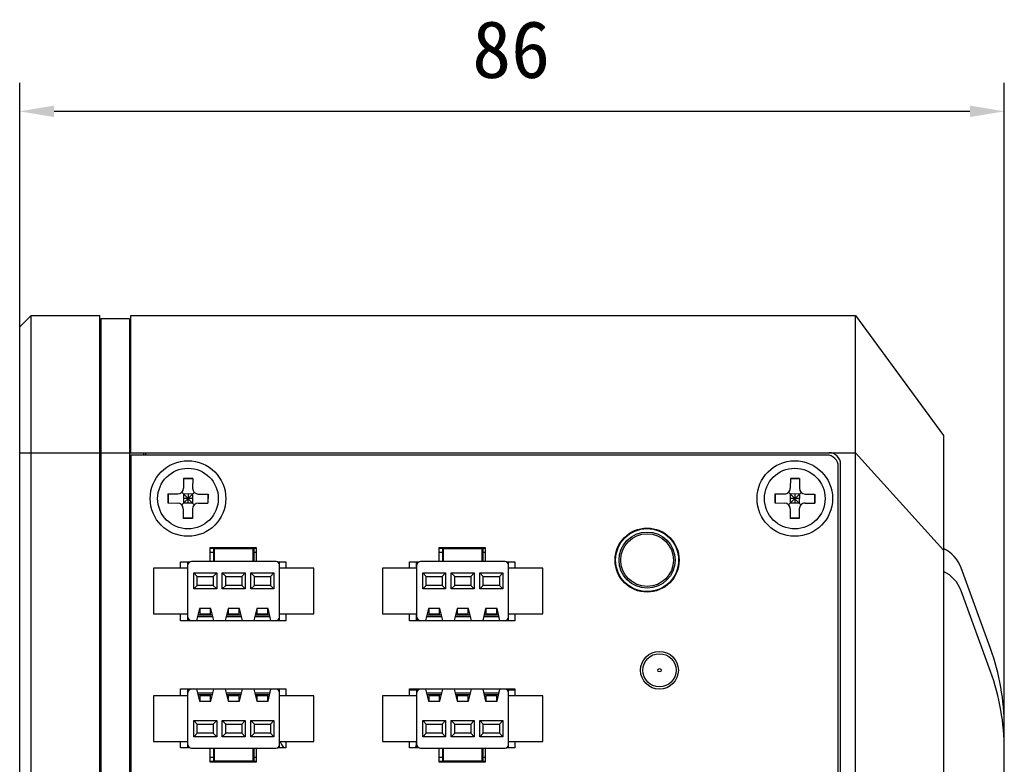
# Model space of a CAD drawing. Header units: millimetres. Extents: x 72 to 798, y -1324 to -805.
# Tile 15 of 18: x 72 to 158, y -1010 to -945. Entities that reach past the tile are written whole.
import ezdxf

# ---------------------------------------------------------------- set-up
doc = ezdxf.new("R2010")
doc.units = ezdxf.units.MM
doc.header["$LTSCALE"] = 46.255
doc.header["$PDMODE"] = 3
doc.header["$PDSIZE"] = 8
doc.layers.get('0').update_dxf_attribs({"linetype": 'CONTINUOUS'})
doc.layers.get('Defpoints').update_dxf_attribs({"linetype": 'CONTINUOUS'})
doc.layers.add('00_COMPONENTS', color=7, linetype='CONTINUOUS')
doc.layers.add('51__DRAFT_DIMS', color=7, linetype='CONTINUOUS')
doc.styles.get("Standard").update_dxf_attribs({"font": 'simfang.ttf'})
doc.dimstyles.new('DIMSTYLE_2', dxfattribs={"dimtxt": 5, "dimasz": 3, "dimexe": 2.5, "dimexo": 0.5, "dimgap": 1.25, "dimtad": 1, "dimdsep": 46, "dimtxsty": 'STANDARD', "dimblk": '_FILLED', "dimblk1": '_FILLED', "dimblk2": '_FILLED', "dimcen": 0.09, "dimclrt": 3, "dimazin": 2, "dimtp": 0.5, "dimtm": 0.5, "dimtfac": 1, "dimtofl": 0, "dimtmove": 0, "dimatfit": 3, "dimldrblk": '_FILLED', "dimfxl": 1, "dimtolj": 1, "dimarcsym": 0})

# ---------------------------------------------------------------- blocks, each defined once
blk = doc.blocks.new('_FILLED')
at = {"color": 0, "linetype": 'ByBlock'}
blk.add_solid([(0, 0), (-1, 0.167), (-1, -0.167)], dxfattribs=at)
blk = doc.blocks.new('*D100')
at = {"layer": '51__DRAFT_DIMS', "color": 0, "lineweight": -2}
for p, q in [((72.2, -982.743), (72.2, -950.922)), ((158.2, -1008.692), (158.2, -950.922)), ((155.2, -953.422), (75.2, -953.422))]:
    blk.add_line(p, q, dxfattribs=at)
at = {"layer": 'Defpoints', "color": 0}
for p in [(72.2, -953.422), (72.2, -983.243), (158.2, -1009.192)]:
    blk.add_point(p, dxfattribs=at)
at = {"layer": '51__DRAFT_DIMS', "color": 0, "linetype": 'ByBlock', "lineweight": -2, "xscale": 3, "yscale": 3, "zscale": 3, "rotation": 180}
blk.add_blockref('_FILLED', (72.2, -953.422), dxfattribs=at)
at = {"layer": '51__DRAFT_DIMS', "color": 0, "linetype": 'ByBlock', "lineweight": -2, "xscale": 3, "yscale": 3, "zscale": 3}
blk.add_blockref('_FILLED', (158.2, -953.422), dxfattribs=at)
at = {"layer": '51__DRAFT_DIMS', "color": 3, "insert": (115.127, -945.505), "char_height": 5, "attachment_point": 2, "line_spacing_factor": 0.9}
blk.add_mtext('\\A1;86', dxfattribs=at)

msp = doc.modelspace()

# ---------------------------------------------------------------- linework, layer by layer
at = {"layer": '00_COMPONENTS', "color": 7}
for p, q in [((72.2, -972.243), (73.2, -971.243)), ((73.2, -1174.243), (73.2, -971.243)), ((73.2, -971.243), (79.2, -971.243)), ((79.2, -1174.243), (79.2, -971.243)), ((79.3, -971.543), (79.3, -1173.943)), ((81.8, -971.543), (79.3, -971.543)), ((81.8, -971.543), (81.8, -1173.943)), ((81.9, -983.243), (81.9, -971.243)), ((81.9, -971.243), (145.2, -971.243)), ((145.2, -1174.243), (145.2, -971.243)), ((145.2, -971.243), (152.9, -981.743)), ((72.2, -1173.243), (72.2, -972.243)), ((79.2, -972.443), (79.3, -972.443)), ((81.8, -972.443), (81.9, -972.443)), ((152.9, -981.743), (152.9, -1163.743)), ((81.8, -983.243), (142.9, -983.243)), ((81.9, -983.443), (81.9, -1162.043)), ((142.7, -983.443), (81.9, -983.443)), ((83, -983.243), (83, -983.443)), ((83.2, -983.243), (83.2, -983.443)), ((143.7, -1161.043), (143.7, -984.443)), ((143.9, -1161.243), (143.9, -984.243)), ((86.516, -985.49), (86.509, -986.34)), ((87.316, -985.497), (86.516, -985.49)), ((87.316, -985.525), (86.516, -985.517)), ((87.316, -985.497), (87.308, -986.347)), ((139.516, -985.49), (139.508, -986.34)), ((140.316, -985.497), (139.516, -985.49)), ((140.316, -985.525), (139.516, -985.517)), ((140.316, -985.497), (140.308, -986.347)), ((85.154, -986.828), (85.147, -987.628)), ((85.154, -986.828), (86.004, -986.835)), ((85.182, -986.828), (85.174, -987.628)), ((86.349, -987.785), (87.452, -986.702)), ((87.442, -987.795), (86.359, -986.692)), ((86.504, -986.84), (86.497, -987.64)), ((87.3, -987.247), (86.501, -987.24)), ((87.304, -986.847), (86.504, -986.84)), ((86.904, -986.844), (86.897, -987.643)), ((87.304, -986.847), (87.297, -987.647)), ((87.804, -986.852), (88.654, -986.859)), ((88.627, -986.859), (88.619, -987.659)), ((88.654, -986.859), (88.647, -987.659)), ((138.154, -986.828), (138.147, -987.628)), ((138.154, -986.828), (139.004, -986.836)), ((138.182, -986.828), (138.174, -987.628)), ((139.349, -987.785), (140.452, -986.702)), ((140.442, -987.795), (139.359, -986.692)), ((139.504, -986.84), (139.497, -987.64)), ((140.3, -987.247), (139.501, -987.24)), ((140.304, -986.847), (139.504, -986.84)), ((139.904, -986.844), (139.897, -987.643)), ((140.304, -986.847), (140.297, -987.647)), ((140.804, -986.851), (141.654, -986.859)), ((141.627, -986.859), (141.619, -987.659)), ((141.654, -986.859), (141.647, -987.659)), ((85.147, -987.628), (85.997, -987.635)), ((86.492, -988.14), (86.485, -988.99)), ((87.297, -987.647), (86.497, -987.64)), ((87.797, -987.651), (88.647, -987.659)), ((138.147, -987.628), (138.997, -987.636)), ((139.493, -988.14), (139.485, -988.99)), ((140.297, -987.647), (139.497, -987.64)), ((140.797, -987.651), (141.647, -987.659)), ((87.285, -988.97), (86.485, -988.962)), ((87.285, -988.997), (86.485, -988.99)), ((87.292, -988.147), (87.285, -988.997)), ((140.285, -988.97), (139.485, -988.962)), ((140.285, -988.997), (139.485, -988.99)), ((140.293, -988.147), (140.285, -988.997)), ((88.85, -992.743), (88.85, -991.518)), ((88.85, -991.518), (92.85, -991.518)), ((88.85, -991.568), (89.15, -991.568)), ((89.15, -992.743), (89.15, -991.568)), ((92.65, -991.568), (92.65, -992.743)), ((92.65, -991.568), (92.85, -991.568)), ((92.85, -991.518), (92.85, -992.743)), ((108.85, -992.743), (108.85, -991.518)), ((108.85, -991.518), (112.85, -991.518)), ((108.85, -991.568), (109.15, -991.568)), ((109.15, -992.743), (109.15, -991.568)), ((112.65, -991.568), (112.65, -992.743)), ((112.65, -991.568), (112.85, -991.568)), ((112.85, -991.518), (112.85, -992.743)), ((89.2, -991.643), (89.2, -992.743)), ((92.6, -991.643), (89.2, -991.643)), ((92.6, -992.743), (92.6, -991.643)), ((109.15, -992.243), (109.2, -992.243)), ((109.2, -991.643), (109.2, -992.743)), ((112.6, -991.643), (109.2, -991.643)), ((112.6, -992.743), (112.6, -991.643)), ((112.6, -992.243), (112.65, -992.243)), ((86.25, -993.318), (86.25, -992.768)), ((86.25, -992.768), (87.081, -992.768)), ((86.9, -997.918), (86.9, -992.768)), ((94.6, -992.743), (87.2, -992.743)), ((94.72, -992.768), (95.45, -992.768)), ((94.9, -997.918), (94.9, -992.768)), ((95.45, -992.768), (95.45, -993.318)), ((106.25, -993.318), (106.25, -992.768)), ((106.25, -992.768), (107.081, -992.768)), ((106.84, -992.768), (106.84, -993.318)), ((106.9, -997.918), (106.9, -992.768)), ((114.6, -992.743), (107.2, -992.743)), ((114.72, -992.768), (115.45, -992.768)), ((114.9, -997.918), (114.9, -992.768)), ((115.45, -992.768), (115.45, -993.318)), ((156.994, -1000.352), (154.427, -993.298)), ((83.9, -993.318), (83.9, -997.318)), ((86.9, -993.318), (83.9, -993.318)), ((87.405, -995.143), (87.405, -993.743)), ((87.405, -993.743), (87.705, -994.043)), ((87.405, -993.743), (89.405, -993.743)), ((87.705, -994.843), (87.705, -994.043)), ((87.705, -994.043), (89.105, -994.043)), ((89.105, -994.043), (89.405, -993.743)), ((89.105, -994.043), (89.105, -994.843)), ((89.405, -993.743), (89.405, -995.143)), ((89.896, -995.143), (89.896, -993.743)), ((89.896, -993.743), (90.196, -994.043)), ((89.896, -993.743), (91.905, -993.743)), ((90.196, -994.845), (90.196, -994.043)), ((90.196, -994.043), (91.605, -994.043)), ((91.605, -994.043), (91.905, -993.743)), ((91.605, -994.043), (91.605, -994.844)), ((91.905, -993.743), (91.905, -995.143)), ((92.396, -995.143), (92.396, -993.743)), ((92.396, -993.743), (92.696, -994.043)), ((92.396, -993.743), (94.396, -993.743)), ((92.696, -994.845), (92.696, -994.043)), ((92.696, -994.043), (94.096, -994.043)), ((94.096, -994.043), (94.396, -993.743)), ((94.096, -994.043), (94.096, -994.845)), ((94.396, -993.743), (94.396, -995.143)), ((97.9, -993.318), (94.9, -993.318)), ((97.9, -997.318), (97.9, -993.318)), ((103.9, -993.318), (103.9, -997.318)), ((106.9, -993.318), (103.9, -993.318)), ((107.405, -995.143), (107.405, -993.743)), ((107.405, -993.743), (107.705, -994.043)), ((107.405, -993.743), (109.405, -993.743)), ((107.705, -994.843), (107.705, -994.043)), ((107.705, -994.043), (109.105, -994.043)), ((109.105, -994.043), (109.405, -993.743)), ((109.105, -994.043), (109.105, -994.843)), ((109.405, -993.743), (109.405, -995.143)), ((109.896, -995.143), (109.896, -993.743)), ((109.896, -993.743), (110.196, -994.043)), ((109.896, -993.743), (111.905, -993.743)), ((110.196, -994.845), (110.196, -994.043)), ((110.196, -994.043), (111.605, -994.043)), ((111.605, -994.043), (111.905, -993.743)), ((111.605, -994.043), (111.605, -994.844)), ((111.905, -993.743), (111.905, -995.143)), ((112.396, -995.143), (112.396, -993.743)), ((112.396, -993.743), (112.696, -994.043)), ((112.396, -993.743), (114.396, -993.743)), ((112.696, -994.845), (112.696, -994.043)), ((112.696, -994.043), (114.096, -994.043)), ((114.096, -994.043), (114.396, -993.743)), ((114.096, -994.043), (114.096, -994.845)), ((114.396, -993.743), (114.396, -995.143)), ((117.9, -993.318), (114.9, -993.318)), ((117.9, -997.318), (117.9, -993.318)), ((87.405, -995.143), (87.705, -994.843)), ((89.105, -994.843), (87.705, -994.843)), ((89.105, -994.843), (89.405, -995.143)), ((89.896, -995.143), (90.196, -994.844)), ((91.605, -994.845), (90.196, -994.845)), ((91.605, -994.844), (91.905, -995.143)), ((92.396, -995.143), (92.696, -994.844)), ((94.096, -994.845), (92.696, -994.845)), ((94.096, -994.844), (94.396, -995.143)), ((107.405, -995.143), (107.705, -994.843)), ((109.105, -994.843), (107.705, -994.843)), ((109.105, -994.843), (109.405, -995.143)), ((109.896, -995.143), (110.196, -994.844)), ((111.605, -994.845), (110.196, -994.845)), ((111.605, -994.844), (111.905, -995.143)), ((112.396, -995.143), (112.696, -994.844)), ((114.096, -994.845), (112.696, -994.845)), ((114.096, -994.844), (114.396, -995.143)), ((89.405, -995.143), (87.405, -995.143)), ((91.905, -995.143), (89.896, -995.143)), ((94.396, -995.143), (92.396, -995.143)), ((109.405, -995.143), (107.405, -995.143)), ((111.905, -995.143), (109.896, -995.143)), ((114.396, -995.143), (112.396, -995.143)), ((156.994, -1002.352), (154.427, -995.298)), ((83.9, -997.318), (86.9, -997.318)), ((86.25, -997.918), (86.25, -997.318)), ((87.9, -996.843), (87.65, -997.893)), ((87.734, -997.543), (89.067, -997.543)), ((87.77, -997.393), (89.031, -997.393)), ((88.9, -996.843), (87.9, -996.843)), ((87.951, -997.343), (87.951, -996.843)), ((88.851, -997.343), (87.951, -997.343)), ((88.851, -996.843), (88.851, -997.343)), ((89.15, -997.893), (88.9, -996.843)), ((90.4, -996.843), (90.15, -997.893)), ((90.234, -997.543), (91.567, -997.543)), ((90.27, -997.393), (91.531, -997.393)), ((91.4, -996.843), (90.4, -996.843)), ((90.45, -997.343), (90.45, -996.843)), ((91.351, -997.343), (90.45, -997.343)), ((91.351, -996.843), (91.351, -997.343)), ((91.65, -997.893), (91.4, -996.843)), ((92.9, -996.843), (92.65, -997.893)), ((92.734, -997.543), (94.067, -997.543)), ((92.77, -997.393), (94.031, -997.393)), ((93.9, -996.843), (92.9, -996.843)), ((92.95, -997.343), (92.95, -996.843)), ((93.85, -997.343), (92.95, -997.343)), ((93.85, -996.843), (93.85, -997.343)), ((94.15, -997.893), (93.9, -996.843)), ((94.9, -997.318), (97.9, -997.318)), ((95.45, -997.318), (95.45, -997.918)), ((103.9, -997.318), (106.9, -997.318)), ((106.25, -997.918), (106.25, -997.318)), ((106.84, -997.318), (106.84, -997.918)), ((107.9, -996.843), (107.65, -997.893)), ((107.734, -997.543), (109.067, -997.543)), ((107.77, -997.393), (109.031, -997.393)), ((108.9, -996.843), (107.9, -996.843)), ((107.951, -997.343), (107.951, -996.843)), ((108.851, -997.343), (107.951, -997.343)), ((108.851, -996.843), (108.851, -997.343)), ((109.15, -997.893), (108.9, -996.843)), ((110.4, -996.843), (110.15, -997.893)), ((110.234, -997.543), (111.567, -997.543)), ((110.27, -997.393), (111.531, -997.393)), ((111.4, -996.843), (110.4, -996.843)), ((110.45, -997.343), (110.45, -996.843)), ((111.351, -997.343), (110.45, -997.343)), ((111.351, -996.843), (111.351, -997.343)), ((111.65, -997.893), (111.4, -996.843)), ((112.9, -996.843), (112.65, -997.893)), ((112.734, -997.543), (114.067, -997.543)), ((112.77, -997.393), (114.031, -997.393)), ((113.9, -996.843), (112.9, -996.843)), ((112.95, -997.343), (112.95, -996.843)), ((113.85, -997.343), (112.95, -997.343)), ((113.85, -996.843), (113.85, -997.343)), ((114.15, -997.893), (113.9, -996.843)), ((114.9, -997.318), (117.9, -997.318)), ((115.45, -997.318), (115.45, -997.918)), ((95.45, -997.918), (86.25, -997.918)), ((87.2, -997.893), (94.6, -997.893)), ((106.25, -997.893), (106.84, -997.893)), ((115.45, -997.918), (106.25, -997.918)), ((107.2, -997.893), (114.6, -997.893)), ((83.9, -1004.468), (83.9, -1008.468)), ((86.9, -1004.468), (83.9, -1004.468)), ((86.25, -1004.468), (86.25, -1003.868)), ((86.25, -1003.868), (95.45, -1003.868)), ((86.9, -1009.018), (86.9, -1003.868)), ((94.6, -1003.893), (87.2, -1003.893)), ((87.65, -1003.893), (87.9, -1004.943)), ((89.067, -1004.244), (87.734, -1004.244)), ((89.031, -1004.394), (87.77, -1004.394)), ((87.951, -1004.943), (87.951, -1004.443)), ((87.951, -1004.443), (88.851, -1004.443)), ((88.851, -1004.443), (88.851, -1004.943)), ((88.9, -1004.943), (89.15, -1003.893)), ((90.15, -1003.893), (90.4, -1004.943)), ((91.567, -1004.244), (90.234, -1004.244)), ((91.531, -1004.394), (90.27, -1004.394)), ((90.45, -1004.943), (90.45, -1004.443)), ((90.45, -1004.443), (91.351, -1004.443)), ((91.351, -1004.443), (91.351, -1004.943)), ((91.4, -1004.943), (91.65, -1003.893)), ((92.65, -1003.893), (92.9, -1004.943)), ((94.067, -1004.244), (92.734, -1004.244)), ((94.031, -1004.394), (92.77, -1004.394)), ((92.95, -1004.943), (92.95, -1004.443)), ((92.95, -1004.443), (93.85, -1004.443)), ((93.85, -1004.443), (93.85, -1004.943)), ((93.9, -1004.943), (94.15, -1003.893)), ((94.9, -1009.018), (94.9, -1003.868)), ((97.9, -1004.468), (94.9, -1004.468)), ((95.45, -1003.868), (95.45, -1004.468)), ((97.9, -1008.468), (97.9, -1004.468)), ((103.9, -1004.468), (103.9, -1008.468)), ((106.9, -1004.468), (103.9, -1004.468)), ((106.25, -1004.468), (106.25, -1003.868)), ((106.25, -1003.868), (115.45, -1003.868)), ((106.9, -1003.993), (106.25, -1003.993)), ((106.9, -1009.018), (106.9, -1003.868)), ((114.6, -1003.893), (107.2, -1003.893)), ((107.65, -1003.893), (107.9, -1004.943)), ((109.067, -1004.244), (107.734, -1004.244)), ((109.031, -1004.394), (107.77, -1004.394)), ((107.951, -1004.943), (107.951, -1004.443)), ((107.951, -1004.443), (108.851, -1004.443)), ((108.851, -1004.443), (108.851, -1004.943)), ((108.9, -1004.943), (109.15, -1003.893)), ((110.15, -1003.893), (110.4, -1004.943)), ((111.567, -1004.244), (110.234, -1004.244)), ((111.531, -1004.394), (110.27, -1004.394)), ((110.45, -1004.943), (110.45, -1004.443)), ((110.45, -1004.443), (111.351, -1004.443)), ((111.351, -1004.443), (111.351, -1004.943)), ((111.4, -1004.943), (111.65, -1003.893)), ((112.65, -1003.893), (112.9, -1004.943)), ((114.067, -1004.244), (112.734, -1004.244)), ((114.031, -1004.394), (112.77, -1004.394)), ((112.95, -1004.943), (112.95, -1004.443)), ((112.95, -1004.443), (113.85, -1004.443)), ((113.85, -1004.443), (113.85, -1004.943)), ((113.9, -1004.943), (114.15, -1003.893)), ((114.9, -1009.018), (114.9, -1003.868)), ((115.45, -1003.993), (114.9, -1003.993)), ((117.9, -1004.468), (114.9, -1004.468)), ((115.45, -1003.868), (115.45, -1004.468)), ((117.9, -1008.468), (117.9, -1004.468)), ((87.9, -1004.943), (88.9, -1004.943)), ((90.4, -1004.943), (91.4, -1004.943)), ((92.9, -1004.943), (93.9, -1004.943)), ((107.9, -1004.943), (108.9, -1004.943)), ((110.4, -1004.943), (111.4, -1004.943)), ((112.9, -1004.943), (113.9, -1004.943)), ((87.405, -1008.043), (87.405, -1006.643)), ((87.705, -1006.943), (87.405, -1006.643)), ((87.405, -1006.643), (89.405, -1006.643)), ((87.705, -1007.743), (87.705, -1006.942)), ((87.705, -1006.942), (89.105, -1006.942)), ((89.405, -1006.643), (89.105, -1006.943)), ((89.105, -1006.942), (89.105, -1007.743)), ((89.405, -1006.643), (89.405, -1008.043)), ((89.896, -1008.043), (89.896, -1006.643)), ((90.196, -1006.943), (89.896, -1006.643)), ((89.896, -1006.643), (91.905, -1006.643)), ((90.196, -1006.942), (91.605, -1006.942)), ((90.196, -1007.743), (90.196, -1006.943)), ((91.905, -1006.643), (91.605, -1006.943)), ((91.605, -1006.942), (91.605, -1007.743)), ((91.905, -1006.643), (91.905, -1008.043)), ((92.396, -1008.043), (92.396, -1006.643)), ((92.696, -1006.943), (92.396, -1006.643)), ((92.396, -1006.643), (94.396, -1006.643)), ((92.696, -1007.743), (92.696, -1006.943)), ((92.696, -1006.943), (94.096, -1006.943)), ((94.396, -1006.643), (94.096, -1006.943)), ((94.096, -1006.943), (94.096, -1007.743)), ((94.396, -1006.643), (94.396, -1008.043)), ((107.405, -1008.043), (107.405, -1006.643)), ((107.705, -1006.943), (107.405, -1006.643)), ((107.405, -1006.643), (109.405, -1006.643)), ((107.705, -1007.743), (107.705, -1006.942)), ((107.705, -1006.942), (109.105, -1006.942)), ((109.405, -1006.643), (109.105, -1006.943)), ((109.105, -1006.942), (109.105, -1007.743)), ((109.405, -1006.643), (109.405, -1008.043)), ((109.896, -1008.043), (109.896, -1006.643)), ((110.196, -1006.943), (109.896, -1006.643)), ((109.896, -1006.643), (111.905, -1006.643)), ((110.196, -1006.942), (111.605, -1006.942)), ((110.196, -1007.743), (110.196, -1006.943)), ((111.905, -1006.643), (111.605, -1006.943)), ((111.605, -1006.942), (111.605, -1007.743)), ((111.905, -1006.643), (111.905, -1008.043)), ((112.396, -1008.043), (112.396, -1006.643)), ((112.696, -1006.943), (112.396, -1006.643)), ((112.396, -1006.643), (114.396, -1006.643)), ((112.696, -1007.743), (112.696, -1006.943)), ((112.696, -1006.943), (114.096, -1006.943)), ((114.396, -1006.643), (114.096, -1006.943)), ((114.096, -1006.943), (114.096, -1007.743)), ((114.396, -1006.643), (114.396, -1008.043)), ((87.705, -1007.743), (87.405, -1008.043)), ((89.105, -1007.743), (87.705, -1007.743)), ((89.405, -1008.043), (89.105, -1007.743)), ((90.196, -1007.743), (89.896, -1008.043)), ((91.605, -1007.743), (90.196, -1007.743)), ((91.905, -1008.043), (91.605, -1007.743)), ((92.696, -1007.743), (92.396, -1008.043)), ((94.096, -1007.743), (92.696, -1007.743)), ((94.396, -1008.043), (94.096, -1007.743)), ((107.705, -1007.743), (107.405, -1008.043)), ((109.105, -1007.743), (107.705, -1007.743)), ((109.405, -1008.043), (109.105, -1007.743)), ((110.196, -1007.743), (109.896, -1008.043)), ((111.605, -1007.743), (110.196, -1007.743)), ((111.905, -1008.043), (111.605, -1007.743)), ((112.696, -1007.743), (112.396, -1008.043)), ((114.096, -1007.743), (112.696, -1007.743)), ((114.396, -1008.043), (114.096, -1007.743)), ((158.2, -1138.295), (158.2, -1007.192)), ((83.9, -1008.468), (86.9, -1008.468)), ((86.25, -1009.018), (86.25, -1008.468)), ((89.405, -1008.043), (87.405, -1008.043)), ((91.905, -1008.043), (89.896, -1008.043)), ((94.396, -1008.043), (92.396, -1008.043)), ((94.9, -1008.468), (97.9, -1008.468)), ((95.45, -1008.468), (95.45, -1009.018)), ((103.9, -1008.468), (106.9, -1008.468)), ((106.25, -1009.018), (106.25, -1008.468)), ((106.84, -1008.468), (106.84, -1008.818)), ((109.405, -1008.043), (107.405, -1008.043)), ((111.905, -1008.043), (109.896, -1008.043)), ((114.396, -1008.043), (112.396, -1008.043)), ((114.9, -1008.468), (117.9, -1008.468)), ((115.45, -1008.468), (115.45, -1009.018)), ((87.081, -1009.018), (86.25, -1009.018)), ((87.2, -1009.043), (94.6, -1009.043)), ((88.85, -1010.268), (88.85, -1009.043)), ((89.15, -1010.218), (89.15, -1009.043)), ((89.2, -1009.043), (89.2, -1010.143)), ((92.6, -1010.143), (92.6, -1009.043)), ((92.65, -1009.043), (92.65, -1010.218)), ((92.85, -1009.043), (92.85, -1010.268)), ((95.45, -1009.018), (94.72, -1009.018)), ((107.081, -1009.018), (106.25, -1009.018)), ((107.2, -1009.043), (114.6, -1009.043)), ((108.85, -1010.268), (108.85, -1009.043)), ((109.15, -1010.218), (109.15, -1009.043)), ((109.2, -1009.043), (109.2, -1010.143)), ((112.6, -1010.143), (112.6, -1009.043)), ((112.65, -1009.493), (112.6, -1009.493)), ((112.65, -1009.043), (112.65, -1010.218)), ((112.85, -1009.043), (112.85, -1010.268)), ((115.45, -1009.018), (114.72, -1009.018)), ((89.15, -1010.218), (88.85, -1010.218)), ((92.85, -1010.268), (88.85, -1010.268)), ((89.2, -1010.143), (92.6, -1010.143)), ((92.85, -1010.218), (92.65, -1010.218)), ((109.15, -1010.218), (108.85, -1010.218)), ((112.85, -1010.268), (108.85, -1010.268)), ((109.2, -1010.143), (112.6, -1010.143)), ((110.5, -1010.143), (110.5, -1010.268)), ((112.65, -1009.993), (112.6, -1009.993)), ((112.85, -1010.218), (112.65, -1010.218))]:
    msp.add_line(p, q, dxfattribs=at)
at = {"layer": '00_COMPONENTS', "color": 4}
for p, q in [((72.2, -983.243), (81.8, -983.243)), ((81.8, -983.04), (81.9, -983.04)), ((81.8, -983.443), (81.9, -983.443)), ((142.9, -983.243), (145.2, -983.243)), ((145.2, -983.243), (152.9, -991.743)), ((89.15, -991.968), (88.85, -991.968)), ((92.85, -991.968), (92.65, -991.968)), ((109.15, -991.968), (108.85, -991.968)), ((112.85, -991.968), (112.65, -991.968)), ((88.85, -1009.818), (89.15, -1009.818)), ((92.65, -1009.818), (92.85, -1009.818)), ((108.85, -1009.818), (109.15, -1009.818)), ((112.65, -1009.818), (112.85, -1009.818))]:
    msp.add_line(p, q, dxfattribs=at)
at = {"layer": '00_COMPONENTS', "color": 7}
for centre, radius in [((86.9, -987.243), 3.3), ((86.9, -987.243), 2.65), ((139.9, -987.243), 3.3), ((139.9, -987.243), 2.65), ((127, -992.618), 2.8), ((127, -992.618), 2.45), ((128.08, -1002.243), 1.65), ((128.08, -1002.243), 1.45)]:
    msp.add_circle(centre, radius, dxfattribs=at)
at = {"layer": '00_COMPONENTS', "color": 4}
for centre, radius in [((127, -992.618), 2.75), ((127, -992.618), 2.3), ((128.08, -1002.243), 0.15)]:
    msp.add_circle(centre, radius, dxfattribs=at)
at = {"layer": '00_COMPONENTS', "color": 7}
for centre, radius, start, end in [((142.7, -984.443), 1, 0, 90), ((142.9, -984.243), 1, 0, 90), ((86.009, -986.336), 0.5, 269.48962, 359.48962), ((87.808, -986.352), 0.5, 179.48962, 269.48962), ((139.008, -986.336), 0.5, 269.4934, 359.4934), ((140.808, -986.351), 0.5, 179.4934, 269.4934), ((85.993, -988.135), 0.5, 359.48962, 89.48962), ((87.792, -988.151), 0.5, 89.48962, 179.48962), ((138.993, -988.136), 0.5, 359.4934, 89.4934), ((140.793, -988.151), 0.5, 89.4934, 179.4934), ((151.608, -994.324), 3, 20, 64.47841), ((87.2, -993.043), 0.3, 90, 180), ((94.6, -993.043), 0.3, 0, 90), ((107.2, -993.043), 0.3, 90, 180), ((114.6, -993.043), 0.3, 0, 90), ((151.608, -996.324), 3, 20, 64.47841), ((87.2, -997.593), 0.3, 180, 270), ((94.6, -997.593), 0.3, 270, 0), ((107.2, -997.593), 0.3, 180, 270), ((114.6, -997.593), 0.3, 270, 0), ((138.2, -1007.192), 20, 0, 20), ((138.2, -1009.192), 20, 0, 20), ((87.2, -1004.193), 0.3, 90, 180), ((94.6, -1004.193), 0.3, 0, 90), ((107.2, -1004.193), 0.3, 90, 180), ((114.6, -1004.193), 0.3, 0, 90), ((87.2, -1008.743), 0.3, 180, 270), ((94.6, -1008.743), 0.3, 270, 0), ((107.2, -1008.743), 0.3, 180, 270), ((114.6, -1008.743), 0.3, 270, 0), ((106.54, -1008.818), 0.3, 318.13334, 0)]:
    msp.add_arc(centre, radius, start, end, dxfattribs=at)
at = {"layer": '00_COMPONENTS', "color": 140, "true_color": 0x00beeb}
msp.add_arc((95.984, -1008.22), 1.051, 193.6598, 209.18801, dxfattribs=at)
msp.add_open_spline([(95.066, -1008.733), (95.129, -1008.845), (95.205, -1008.941), (95.294, -1009.019)], degree=3, dxfattribs=at)

# ---------------------------------------------------------------- dimensions: what is measured, and where the dimension line sits
at = {"layer": '51__DRAFT_DIMS', "color": 4}
dim = msp.add_linear_dim(base=(72.2, -953.422), p1=(158.2, -1009.192), p2=(72.2, -983.243), angle=180, dimstyle='DIMSTYLE_2', dxfattribs=at)
dim.commit()
dim.dimension.update_dxf_attribs({"geometry": '*D100', "text_midpoint": (115.127, -953.422), "dimtype": 160})

doc.saveas('drawing.dxf')
